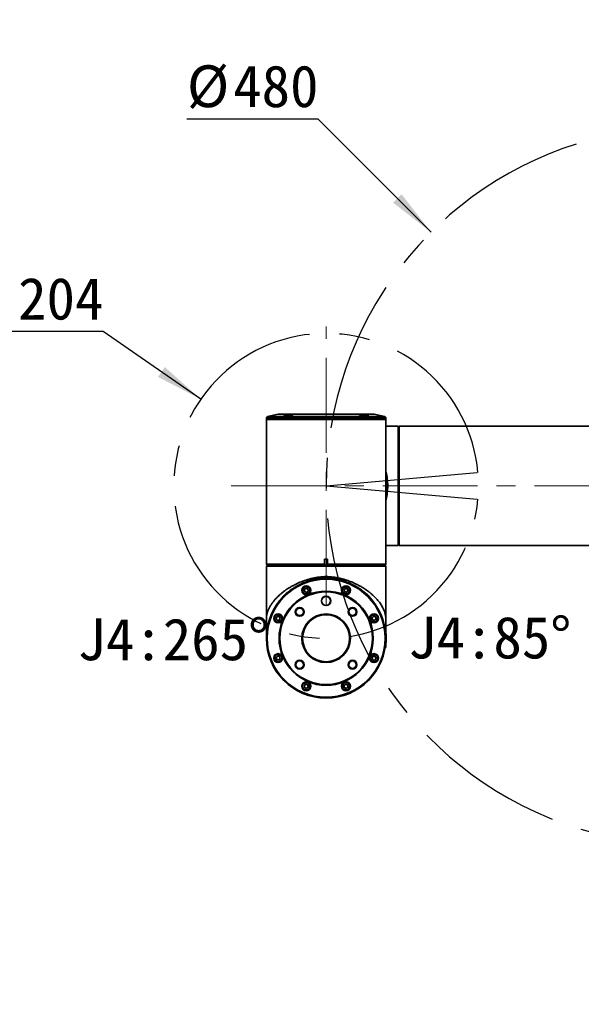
# Model space of a CAD drawing. Header units: millimetres. Extents: x -55 to 731, y 0 to 297.
# Tile 4 of 20: x 61 to 108, y 150 to 233. Entities that reach past the tile are written whole.
import ezdxf

# ---------------------------------------------------------------- set-up
doc = ezdxf.new("R2010")
doc.units = ezdxf.units.MM
doc.linetypes.add('CENTERX2', pattern=[20.32, 12.7, -2.54, 2.54, -2.54])
doc.layers.add('中心线层', color=6, linetype='CENTERX2', lineweight=25)
doc.layers.add('标注层', color=150, linetype='Continuous')
doc.styles.add('SLDTEXTSTYLE0', font='仿宋_GB2312')
doc.styles.add('SLDTEXTSTYLE10', font='HYSWLONGFANGSONG.TTF', dxfattribs={"width": 0.610825, "bigfont": 'bigfont'})
doc.styles.add('SLDTEXTSTYLE3', font='HYSWLONGFANGSONG.TTF', dxfattribs={"bigfont": 'bigfont'})
doc.styles.add('SLDTEXTSTYLE9', font='HYSWLONGFANGSONG.TTF', dxfattribs={"width": 0.858748, "bigfont": 'bigfont'})
doc.dimstyles.new('SLDDIMSTYLE0', dxfattribs={"dimtxt": 3.5, "dimasz": 4, "dimexe": 0, "dimexo": 0.0625, "dimgap": 0.875, "dimtad": 0, "dimtih": 1, "dimtoh": 1, "dimlfac": 8, "dimrnd": 1e-09, "dimzin": 12, "dimdsep": 46, "dimtxsty": 'SLDTEXTSTYLE0', "dimsah": 1, "dimcen": 0, "dimadec": 0, "dimazin": 3, "dimtfac": 1, "dimtdec": 3, "dimtofl": 0, "dimtmove": 0, "dimatfit": 3, "dimfxl": 0, "dimfrac": 2, "dimtolj": 1, "dimtzin": 12, "dimarcsym": 0})
doc.dimstyles.new('SLDDIMSTYLE1', dxfattribs={"dimtxt": 3.5, "dimasz": 4, "dimexe": 0, "dimexo": 0.0625, "dimgap": 0.875, "dimtad": 0, "dimtih": 1, "dimtoh": 1, "dimlfac": 8, "dimrnd": 1e-09, "dimzin": 12, "dimdsep": 46, "dimtxsty": 'SLDTEXTSTYLE0', "dimsah": 1, "dimcen": 0, "dimadec": 0, "dimazin": 3, "dimtfac": 1, "dimtdec": 3, "dimtofl": 0, "dimtmove": 0, "dimatfit": 3, "dimfxl": 0, "dimfrac": 2, "dimtolj": 1, "dimtzin": 12, "dimarcsym": 0})

# ---------------------------------------------------------------- blocks, each defined once
blk = doc.blocks.new('SW_NOTE_18')
at = {"layer": '标注层', "color": 0, "insert": (17.188, 3.223), "char_height": 2.5, "attachment_point": 2, "style": 'SLDTEXTSTYLE3'}
blk.add_mtext('\\M+190D8\\M+18DED\\M+189C1\\M+18D48\\M+19082\\M+192BC\\M+19378\\M+18141对\\M+18FCC', dxfattribs=at)
blk = doc.blocks.new('_D_1')
at = {"layer": '标注层'}
for p, q in [((85.982, 224.419), (75.001, 224.419)), ((95.436, 214.965), (85.982, 224.419))]:
    blk.add_line(p, q, dxfattribs=at)
blk.add_solid([(95.436, 214.965), (92.962, 218.147), (92.254, 217.439)], dxfattribs=at)
at = {"layer": '标注层', "char_height": 3.5, "attachment_point": 1, "style": 'SLDTEXTSTYLE0'}
for s, insert in [('%%c', (75.001, 228.931)), ('480', (78.871, 228.931))]:
    blk.add_mtext(s, dxfattribs=dict(at, insert=insert))
blk = doc.blocks.new('_D_2')
at = {"layer": '标注层'}
for p, q in [((67.982, 206.65), (57.001, 206.65)), ((76.16, 200.999), (67.982, 206.65))]:
    blk.add_line(p, q, dxfattribs=at)
blk.add_solid([(76.16, 200.999), (73.153, 203.684), (72.585, 202.862)], dxfattribs=at)
at = {"layer": '标注层', "char_height": 3.5, "attachment_point": 1, "style": 'SLDTEXTSTYLE0'}
for s, insert in [('%%c', (57.001, 211.162)), ('204', (60.871, 211.162))]:
    blk.add_mtext(s, dxfattribs=dict(at, insert=insert))

msp = doc.modelspace()

# ---------------------------------------------------------------- linework, layer by layer
at = {"color": 7, "linetype": 'Continuous', "lineweight": 35}
for p, q in [((81.65, 199.4267), (81.65, 199.3142)), ((82.6295, 199.747), (81.7476, 199.5486)), ((83.8386, 199.6829), (83.8408, 199.676)), ((89.4638, 199.6736), (89.4625, 199.6825)), ((91.5524, 199.548), (90.6705, 199.7465)), ((91.65, 199.3136), (91.65, 199.4261)), ((81.65, 199.3142), (81.6497, 193.7517)), ((91.6497, 193.7511), (91.65, 199.3136)), ((92.6868, 198.7514), (91.65, 198.7514)), ((92.7493, 198.6889), (92.6868, 198.7514)), ((92.6868, 198.7514), (92.6868, 188.7529)), ((92.7497, 198.6889), (92.7493, 198.6889)), ((92.7493, 198.6889), (92.7493, 188.8153)), ((92.7497, 198.6889), (92.7497, 188.8153)), ((109.1247, 198.7514), (92.7747, 198.7514)), ((92.7747, 198.7514), (92.7747, 188.7514)), ((92.7747, 198.4389), (92.7497, 198.4389)), ((81.6497, 193.7517), (81.6493, 187.1895)), ((91.6493, 187.1889), (91.6497, 193.7511)), ((91.6494, 188.7514), (92.2747, 188.7514)), ((92.2747, 188.7514), (92.2747, 188.7529)), ((92.6868, 188.7529), (92.2747, 188.7529)), ((92.7103, 188.7764), (92.6868, 188.7529)), ((92.7103, 188.7764), (92.7493, 188.8153)), ((92.7493, 188.8153), (92.7497, 188.8153)), ((92.7497, 189.0639), (92.7747, 189.0639)), ((92.7747, 188.7514), (109.1247, 188.7514)), ((81.6493, 187.0388), (81.6489, 181.093)), ((81.6493, 187.1895), (81.7118, 187.127)), ((81.7118, 187.1013), (81.6493, 187.0388)), ((81.7118, 187.127), (81.7118, 187.1267)), ((81.7118, 187.1017), (81.7118, 187.1013)), ((81.9618, 187.1266), (81.9618, 187.1016)), ((86.5236, 187.1892), (86.5237, 187.6264)), ((86.5237, 187.6264), (86.5236, 187.1658)), ((86.5236, 187.1658), (86.5236, 187.1892)), ((86.5298, 187.1267), (86.5236, 187.1658)), ((86.7749, 187.6264), (86.5237, 187.6264)), ((86.5298, 187.1264), (86.5298, 187.1267)), ((86.7749, 187.1658), (86.7687, 187.1267)), ((86.7687, 187.1267), (86.7687, 187.1264)), ((86.7749, 187.6264), (86.7749, 187.1892)), ((86.7749, 187.1658), (86.7749, 187.6264)), ((86.7749, 187.1892), (86.7749, 187.1658)), ((91.3368, 187.1011), (91.3368, 187.1261)), ((91.5853, 187.1008), (91.5853, 187.1011)), ((91.6243, 187.0617), (91.5853, 187.1008)), ((91.5868, 187.1264), (91.6493, 187.1889)), ((91.5868, 187.1261), (91.5868, 187.1264)), ((91.6477, 187.0383), (91.6243, 187.0617)), ((91.6477, 186.6011), (91.6477, 187.0383)), ((91.6492, 186.6011), (91.6477, 186.6011)), ((91.6489, 181.4521), (91.6492, 186.6011)), ((85.9304, 185.9968), (85.846, 185.9365)), ((86.0245, 186.0468), (86.0245, 185.9968)), ((87.2739, 185.9967), (87.2739, 186.0467)), ((87.4524, 185.9364), (87.3679, 185.9967)), ((84.8582, 185.141), (84.813, 184.9664)), ((84.813, 184.9664), (84.9417, 184.8399)), ((85.032, 185.1892), (84.8582, 185.141)), ((84.9417, 184.8399), (85.1155, 184.8881)), ((85.1607, 185.0628), (85.032, 185.1892)), ((85.1155, 184.8881), (85.1607, 185.0628)), ((88.3099, 185.1948), (88.1544, 185.1032)), ((88.1544, 185.1032), (88.156, 184.9228)), ((88.156, 184.9228), (88.313, 184.8339)), ((88.4669, 185.1059), (88.3099, 185.1948)), ((88.313, 184.8339), (88.4684, 184.9255)), ((88.4684, 184.9255), (88.4669, 185.1059)), ((82.5443, 182.8193), (82.4555, 182.6623)), ((82.4555, 182.6623), (82.547, 182.5069)), ((82.7247, 182.8209), (82.5443, 182.8193)), ((82.547, 182.5069), (82.7275, 182.5084)), ((82.8163, 182.6654), (82.7247, 182.8209)), ((82.7275, 182.5084), (82.8163, 182.6654)), ((90.6139, 182.8373), (90.4874, 182.7086)), ((90.4874, 182.7086), (90.5356, 182.5347)), ((90.5356, 182.5347), (90.7103, 182.4895)), ((90.7886, 182.7921), (90.6139, 182.8373)), ((90.7103, 182.4895), (90.8368, 182.6182)), ((90.8368, 182.6182), (90.7886, 182.7921)), ((91.6443, 181.7198), (91.584, 181.8043)), ((81.6497, 181.0921), (81.6497, 181.0938)), ((81.6502, 181.1183), (81.6502, 181.1159)), ((91.6481, 181.0933), (91.6481, 181.0918)), ((91.5839, 180.1979), (91.6442, 180.2823)), ((82.5875, 179.5132), (82.461, 179.3845)), ((82.461, 179.3845), (82.5092, 179.2106)), ((82.5092, 179.2106), (82.6839, 179.1655)), ((82.7622, 179.468), (82.5875, 179.5132)), ((82.6839, 179.1655), (82.8104, 179.2941)), ((82.8104, 179.2941), (82.7622, 179.468)), ((90.5703, 179.4943), (90.4815, 179.3373)), ((90.4815, 179.3373), (90.573, 179.1818)), ((90.7508, 179.4959), (90.5703, 179.4943)), ((90.573, 179.1818), (90.7535, 179.1834)), ((90.8423, 179.3404), (90.7508, 179.4959)), ((90.7535, 179.1834), (90.8423, 179.3404)), ((84.9848, 177.1688), (84.8294, 177.0772)), ((85.1418, 177.0799), (84.9848, 177.1688)), ((85.1434, 176.8995), (85.1418, 177.0799)), ((88.1823, 177.1146), (88.1371, 176.94)), ((88.3561, 177.1628), (88.1823, 177.1146)), ((88.4848, 177.0364), (88.3561, 177.1628)), ((84.8294, 177.0772), (84.8309, 176.8968)), ((84.8309, 176.8968), (84.9879, 176.8079)), ((84.9879, 176.8079), (85.1434, 176.8995)), ((88.1371, 176.94), (88.2658, 176.8135)), ((88.2658, 176.8135), (88.4396, 176.8617)), ((88.4396, 176.8617), (88.4848, 177.0364))]:
    msp.add_line(p, q, dxfattribs=at)
at = {"color": 8, "linetype": 'Continuous', "lineweight": 35}
msp.add_line((81.6502, 181.1199), (81.6498, 181.0962), dxfattribs=at)
at = {"color": 8, "linetype": 'Continuous', "lineweight": 35, "flags": 128}
for points in [[(91.65, 199.4261), (91.6445, 199.4261), (91.6006, 199.4261), (91.5132, 199.4261), (91.3831, 199.4261), (91.2113, 199.4261), (90.9995, 199.4261), (90.7495, 199.4261), (90.4634, 199.4261), (90.1438, 199.4262), (89.7936, 199.4262), (89.4156, 199.4262), (89.0134, 199.4262), (88.5905, 199.4262), (88.1504, 199.4263), (87.6972, 199.4263), (87.2348, 199.4263), (86.7672, 199.4264), (86.2986, 199.4264), (85.8331, 199.4264), (85.3748, 199.4264), (84.9277, 199.4265), (84.4957, 199.4265), (84.0826, 199.4265), (83.6921, 199.4265), (83.3276, 199.4266), (82.9923, 199.4266), (82.6892, 199.4266), (82.4208, 199.4266), (82.1897, 199.4266), (81.9977, 199.4266), (81.8466, 199.4266), (81.7377, 199.4267), (81.672, 199.4267), (81.65, 199.4267), (81.65, 199.4267)], [(91.5524, 199.548), (91.5511, 199.548), (91.5178, 199.548), (91.4404, 199.548), (91.3197, 199.548), (91.1566, 199.548), (90.9528, 199.5481), (90.71, 199.5481), (90.4304, 199.5481), (90.1166, 199.5481), (89.7713, 199.5481), (89.3979, 199.5481), (88.9995, 199.5482), (88.5798, 199.5482), (88.1427, 199.5482), (87.6921, 199.5483), (87.232, 199.5483), (86.7667, 199.5483), (86.3003, 199.5483), (85.837, 199.5484), (85.3812, 199.5484), (84.9368, 199.5484), (84.5079, 199.5484), (84.0984, 199.5485), (83.7121, 199.5485), (83.3523, 199.5485), (83.0224, 199.5485), (82.7254, 199.5485), (82.4639, 199.5486), (82.2403, 199.5486), (82.0567, 199.5486), (81.9146, 199.5486), (81.8154, 199.5486), (81.7601, 199.5486), (81.7476, 199.5486)], [(89.493, 199.7466), (89.1802, 199.7466), (88.8397, 199.7466), (88.4753, 199.7466), (88.0908, 199.7467), (87.6906, 199.7467), (87.279, 199.7467), (86.8604, 199.7467), (86.4396, 199.7468), (86.0211, 199.7468), (85.6094, 199.7468), (85.2092, 199.7468), (84.8247, 199.7469), (84.4603, 199.7469), (84.1198, 199.7469), (83.8071, 199.7469), (83.5255, 199.7469), (83.2781, 199.7469), (83.0677, 199.747), (82.8965, 199.747), (82.7665, 199.747), (82.679, 199.747), (82.635, 199.747), (82.6295, 199.747)], [(90.6705, 199.7465), (90.665, 199.7465), (90.621, 199.7465), (90.5335, 199.7465), (90.4035, 199.7465), (90.2323, 199.7465), (90.0219, 199.7465), (89.7745, 199.7466), (89.493, 199.7466)]]:
    msp.add_lwpolyline(points, dxfattribs=at)
at = {"color": 7, "linetype": 'Continuous', "lineweight": 35, "flags": 128}
for points in [[(90.6431, 199.7496), (90.6197, 199.7496), (90.5497, 199.7496), (90.4341, 199.7496), (90.274, 199.7496), (90.0715, 199.7496), (89.8289, 199.7496), (89.549, 199.7496), (89.2351, 199.7496), (88.8909, 199.7497), (88.5204, 199.7497), (88.128, 199.7497), (87.7183, 199.7497), (87.296, 199.7498), (86.8662, 199.7498), (86.4338, 199.7498), (86.004, 199.7498), (85.5818, 199.7499), (85.172, 199.7499), (84.7796, 199.7499), (84.4091, 199.7499), (84.065, 199.7499), (83.7511, 199.75), (83.4711, 199.75), (83.2285, 199.75), (83.026, 199.75), (82.866, 199.75), (82.7503, 199.75), (82.6803, 199.75), (82.6569, 199.75)], [(83.2636, 199.5841), (83.2371, 199.5648), (83.2266, 199.5561)], [(90.0765, 199.553), (90.0629, 199.5644), (90.0364, 199.5836)], [(91.65, 199.3136), (91.6445, 199.3136), (91.6006, 199.3136), (91.5132, 199.3136), (91.3831, 199.3136), (91.2113, 199.3136), (90.9995, 199.3136), (90.7495, 199.3136), (90.4634, 199.3136), (90.1438, 199.3137), (89.7936, 199.3137), (89.4156, 199.3137), (89.0134, 199.3137), (88.5904, 199.3137), (88.1504, 199.3138), (87.6972, 199.3138), (87.2348, 199.3138), (86.7672, 199.3139), (86.2986, 199.3139), (85.8331, 199.3139), (85.3748, 199.3139), (84.9277, 199.314), (84.4957, 199.314), (84.0826, 199.314), (83.6921, 199.314), (83.3276, 199.3141), (82.9923, 199.3141), (82.6892, 199.3141), (82.4208, 199.3141), (82.1896, 199.3141), (81.9977, 199.3141), (81.8466, 199.3141), (81.7377, 199.3142), (81.672, 199.3142), (81.65, 199.3142), (81.65, 199.3142)], [(91.65, 199.3136), (91.628, 199.3136), (91.5623, 199.3136), (91.4534, 199.3136), (91.3023, 199.3136), (91.1103, 199.3136), (90.8791, 199.3136), (90.6108, 199.3136), (90.3076, 199.3136), (89.9723, 199.3137), (89.6078, 199.3137), (89.2174, 199.3137), (88.8043, 199.3137), (88.3723, 199.3138), (87.9252, 199.3138), (87.4669, 199.3138), (87.0014, 199.3138), (86.5328, 199.3139), (86.0652, 199.3139), (85.6028, 199.3139), (85.1496, 199.314), (84.7095, 199.314), (84.2865, 199.314), (83.8843, 199.314), (83.5064, 199.314), (83.1561, 199.3141), (82.8366, 199.3141), (82.5505, 199.3141), (82.3005, 199.3141), (82.0886, 199.3141), (81.9169, 199.3141), (81.7868, 199.3142), (81.6994, 199.3142), (81.6555, 199.3142), (81.65, 199.3142)], [(81.6493, 187.1895), (81.6547, 187.1895), (81.6985, 187.1895), (81.7858, 187.1895), (81.9156, 187.1895), (82.087, 187.1894), (82.2984, 187.1894), (82.5479, 187.1894), (82.8334, 187.1894), (83.1523, 187.1894), (83.5019, 187.1894), (83.8791, 187.1893), (84.2807, 187.1893), (84.7029, 187.1893), (85.1423, 187.1893), (85.5948, 187.1892), (86.0566, 187.1892), (86.5236, 187.1892)], [(91.6477, 187.0383), (91.6131, 187.0383), (91.5337, 187.0383), (91.4101, 187.0383), (91.2434, 187.0383), (91.0351, 187.0383), (90.7872, 187.0383), (90.5018, 187.0383), (90.1816, 187.0383), (89.8295, 187.0384), (89.4485, 187.0384), (89.0423, 187.0384), (88.6144, 187.0384), (88.1687, 187.0385), (87.7093, 187.0385), (87.2403, 187.0385), (86.7659, 187.0385), (86.2905, 187.0386), (85.8184, 187.0386), (85.3537, 187.0386), (84.9008, 187.0387), (84.4637, 187.0387), (84.0463, 187.0387), (83.6525, 187.0387), (83.2859, 187.0388), (82.9496, 187.0388), (82.6468, 187.0388), (82.3802, 187.0388), (82.1522, 187.0388), (81.9649, 187.0388), (81.82, 187.0388), (81.7188, 187.0388), (81.6621, 187.0388), (81.6493, 187.0388)], [(81.7118, 187.127), (81.7348, 187.127), (81.8037, 187.127), (81.9179, 187.127), (82.0763, 187.1269), (82.2773, 187.1269), (82.5192, 187.1269), (82.7996, 187.1269), (83.1159, 187.1269), (83.4653, 187.1269), (83.8444, 187.1268), (84.2496, 187.1268), (84.6773, 187.1268), (85.1234, 187.1268), (85.5837, 187.1267), (86.054, 187.1267), (86.5298, 187.1267)], [(81.7118, 187.1267), (81.7348, 187.1267), (81.8037, 187.1267), (81.9179, 187.1266), (82.0763, 187.1266), (82.2773, 187.1266), (82.5192, 187.1266), (82.7996, 187.1266), (83.1159, 187.1266), (83.4653, 187.1266), (83.8444, 187.1265), (84.2496, 187.1265), (84.6773, 187.1265), (85.1234, 187.1265), (85.5837, 187.1264), (86.054, 187.1264), (86.5298, 187.1264)], [(91.5853, 187.1011), (91.5516, 187.1011), (91.4735, 187.1011), (91.3518, 187.1011), (91.1875, 187.1011), (90.9821, 187.1011), (90.7374, 187.1011), (90.4558, 187.1011), (90.1397, 187.1012), (89.792, 187.1012), (89.4158, 187.1012), (89.0146, 187.1012), (88.592, 187.1012), (88.1518, 187.1013), (87.698, 187.1013), (87.2347, 187.1013), (86.7661, 187.1014), (86.2964, 187.1014), (85.83, 187.1014), (85.3709, 187.1014), (84.9234, 187.1015), (84.4916, 187.1015), (84.0793, 187.1015), (83.6902, 187.1015), (83.328, 187.1016), (82.9958, 187.1016), (82.6967, 187.1016), (82.4333, 187.1016), (82.2082, 187.1016), (82.0232, 187.1016), (81.8801, 187.1016), (81.7802, 187.1017), (81.7244, 187.1017), (81.7118, 187.1017)], [(91.5853, 187.1008), (91.5516, 187.1008), (91.4735, 187.1008), (91.3518, 187.1008), (91.1875, 187.1008), (90.9821, 187.1008), (90.7374, 187.1008), (90.4558, 187.1008), (90.1397, 187.1008), (89.792, 187.1009), (89.4158, 187.1009), (89.0146, 187.1009), (88.592, 187.1009), (88.1518, 187.101), (87.698, 187.101), (87.2347, 187.101), (86.7661, 187.101), (86.2964, 187.1011), (85.83, 187.1011), (85.3709, 187.1011), (84.9234, 187.1012), (84.4916, 187.1012), (84.0793, 187.1012), (83.6902, 187.1012), (83.328, 187.1012), (82.9958, 187.1013), (82.6967, 187.1013), (82.4333, 187.1013), (82.2082, 187.1013), (82.0232, 187.1013), (81.8801, 187.1013), (81.7802, 187.1013), (81.7244, 187.1013), (81.7118, 187.1013)], [(86.7687, 187.1264), (86.7508, 187.1264), (86.7231, 187.1264), (86.688, 187.1264), (86.6493, 187.1264), (86.6105, 187.1264), (86.5755, 187.1264), (86.5477, 187.1264), (86.5298, 187.1264)], [(86.7687, 187.1267), (87.2445, 187.1266), (87.7148, 187.1266), (88.1751, 187.1266), (88.6212, 187.1266), (89.0489, 187.1265), (89.4541, 187.1265), (89.8332, 187.1265), (90.1826, 187.1265), (90.4989, 187.1264), (90.7794, 187.1264), (91.0212, 187.1264), (91.2223, 187.1264), (91.3806, 187.1264), (91.4948, 187.1264), (91.5637, 187.1264), (91.5868, 187.1264)], [(91.5868, 187.1261), (91.5637, 187.1261), (91.4948, 187.1261), (91.3806, 187.1261), (91.2223, 187.1261), (91.0212, 187.1261), (90.7794, 187.1261), (90.4989, 187.1261), (90.1826, 187.1262), (89.8332, 187.1262), (89.4541, 187.1262), (89.0489, 187.1262), (88.6212, 187.1262), (88.1751, 187.1263), (87.7148, 187.1263), (87.2445, 187.1263), (86.7687, 187.1264)], [(86.7749, 187.1892), (87.2419, 187.1891), (87.7037, 187.1891), (88.1563, 187.1891), (88.5956, 187.1891), (89.0179, 187.189), (89.4194, 187.189), (89.7966, 187.189), (90.1462, 187.189), (90.4652, 187.1889), (90.7507, 187.1889), (91.0002, 187.1889), (91.2116, 187.1889), (91.3829, 187.1889), (91.5128, 187.1889), (91.6, 187.1889), (91.6438, 187.1889), (91.6493, 187.1889)], [(86.4345, 185.9968), (86.3432, 185.9968), (86.191, 185.9968), (86.0677, 185.9968), (85.9809, 185.9968), (85.9361, 185.9968), (85.9304, 185.9968)], [(87.2739, 186.0467), (87.2507, 186.0467), (87.183, 186.0467), (87.0756, 186.0467), (86.9366, 186.0467), (86.7763, 186.0467), (86.6066, 186.0468), (86.44, 186.0468), (86.2889, 186.0468), (86.1646, 186.0468), (86.0762, 186.0468), (86.0303, 186.0468), (86.0245, 186.0468)], [(87.3679, 185.9967), (87.3454, 185.9967), (87.279, 185.9967), (87.1731, 185.9967), (87.0343, 185.9967), (86.8713, 185.9967), (86.8639, 185.9967)], [(91.6443, 181.2166), (91.6443, 181.3071), (91.6443, 181.4592), (91.6443, 181.5825), (91.6443, 181.6693), (91.6443, 181.7141), (91.6443, 181.7198)], [(91.6442, 180.2823), (91.6442, 180.3049), (91.6442, 180.3712), (91.6443, 180.4771), (91.6443, 180.6159), (91.6443, 180.779), (91.6443, 180.7864)]]:
    msp.add_lwpolyline(points, dxfattribs=at)
at = {"color": 7, "linetype": 'Continuous', "lineweight": 35}
for centre, radius in [((86.6489, 181.0014), 5), ((86.6489, 181.0014), 4.9375), ((84.9869, 185.0146), 0.375), ((84.9869, 185.0146), 0.3438), ((88.3114, 185.0144), 0.375), ((88.3114, 185.0144), 0.3437), ((86.6489, 181.0014), 3.9375), ((86.6489, 181.0014), 3.875), ((86.6491, 184.1264), 0.3938), ((86.6491, 184.1264), 0.375), ((82.6359, 182.6639), 0.375), ((82.6359, 182.6639), 0.3437), ((84.4393, 183.2112), 0.375), ((84.4393, 183.2112), 0.3125), ((86.6489, 181.0014), 2.0313), ((86.6489, 181.0014), 1.9687), ((88.8587, 183.2109), 0.375), ((88.8587, 183.2109), 0.3125), ((90.6621, 182.6634), 0.375), ((90.6621, 182.6634), 0.3438), ((82.6357, 179.3393), 0.375), ((82.6357, 179.3393), 0.3438), ((90.6619, 179.3388), 0.375), ((90.6619, 179.3388), 0.3437), ((84.4391, 178.7918), 0.375), ((84.4391, 178.7918), 0.3125), ((88.8585, 178.7915), 0.375), ((88.8585, 178.7915), 0.3125), ((84.9864, 176.9884), 0.375), ((84.9864, 176.9884), 0.3438), ((88.3109, 176.9882), 0.375), ((88.3109, 176.9882), 0.3437)]:
    msp.add_circle(centre, radius, dxfattribs=at)
for centre, radius, start, end in [((81.775, 199.4267), 0.125, 102.676964, 179.996581), ((82.6569, 199.625), 0.125, 89.996581, 102.676964), ((90.6431, 199.6246), 0.125, 77.316197, 89.996581), ((91.525, 199.4261), 0.125, 359.996581, 77.316197), ((84.9869, 185.0146), 0.1563, 165.496581, 225.496581), ((84.9869, 185.0146), 0.1563, 105.496581, 165.496581), ((84.9869, 185.0146), 0.1563, 225.496581, 285.496581), ((84.9869, 185.0146), 0.1563, 45.496581, 105.496581), ((84.9869, 185.0146), 0.1563, 285.496581, 345.496581), ((84.9869, 185.0146), 0.1563, 345.496581, 45.496581), ((88.3114, 185.0144), 0.1563, 120.496581, 180.496581), ((88.3114, 185.0144), 0.1563, 180.496581, 240.496581), ((88.3114, 185.0144), 0.1563, 60.496581, 120.496581), ((88.3114, 185.0144), 0.1563, 240.496581, 300.496581), ((88.3114, 185.0144), 0.1563, 0.496581, 60.496581), ((88.3114, 185.0144), 0.1563, 300.496581, 0.496581), ((82.6359, 182.6639), 0.1563, 150.496581, 210.496581), ((82.6359, 182.6639), 0.1563, 90.496581, 150.496581), ((82.6359, 182.6639), 0.1563, 210.496581, 270.496581), ((82.6359, 182.6639), 0.1563, 30.496581, 90.496581), ((82.6359, 182.6639), 0.1563, 270.496581, 330.496581), ((82.6359, 182.6639), 0.1563, 330.496581, 30.496581), ((90.6621, 182.6634), 0.1562, 135.496581, 195.496581), ((90.6621, 182.6634), 0.1562, 195.496581, 255.496581), ((90.6621, 182.6634), 0.1562, 75.496581, 135.496581), ((90.6621, 182.6634), 0.1562, 255.496581, 315.496581), ((90.6621, 182.6634), 0.1562, 15.496581, 75.496581), ((90.6621, 182.6634), 0.1562, 315.496581, 15.496581), ((86.6693, 181.0014), 5, 354.264613, 5.728549), ((82.6357, 179.3393), 0.1563, 135.496581, 195.496581), ((82.6357, 179.3393), 0.1563, 195.496581, 255.496581), ((82.6357, 179.3393), 0.1563, 75.496581, 135.496581), ((82.6357, 179.3393), 0.1563, 255.496581, 315.496581), ((82.6357, 179.3393), 0.1563, 15.496581, 75.496581), ((82.6357, 179.3393), 0.1563, 315.496581, 15.496581), ((90.6619, 179.3388), 0.1562, 150.496581, 210.496581), ((90.6619, 179.3388), 0.1562, 90.496581, 150.496581), ((90.6619, 179.3388), 0.1562, 210.496581, 270.496581), ((90.6619, 179.3388), 0.1562, 30.496581, 90.496581), ((90.6619, 179.3388), 0.1562, 270.496581, 330.496581), ((90.6619, 179.3388), 0.1562, 330.496581, 30.496581), ((84.9864, 176.9884), 0.1562, 120.496581, 180.496581), ((84.9864, 176.9884), 0.1562, 60.496581, 120.496581), ((84.9864, 176.9884), 0.1562, 0.496581, 60.496581), ((88.3109, 176.9882), 0.1562, 105.496581, 165.496581), ((88.3109, 176.9882), 0.1562, 45.496581, 105.496581), ((88.3109, 176.9882), 0.1562, 345.496581, 45.496581), ((84.9864, 176.9884), 0.1562, 180.496581, 240.496581), ((84.9864, 176.9884), 0.1562, 240.496581, 300.496581), ((84.9864, 176.9884), 0.1562, 300.496581, 0.496581), ((88.3109, 176.9882), 0.1562, 165.496581, 225.496581), ((88.3109, 176.9882), 0.1562, 225.496581, 285.496581), ((88.3109, 176.9882), 0.1562, 285.496581, 345.496581)]:
    msp.add_arc(centre, radius, start, end, dxfattribs=at)
for points, knots in [([(83.1659, 199.628), (83.1541, 199.6238), (83.1184, 199.6111), (83.0765, 199.59), (83.0625, 199.5684), (83.095, 199.5535), (83.169, 199.5477), (83.2747, 199.5512), (83.4006, 199.5634), (83.5337, 199.5833), (83.6401, 199.6052), (83.7061, 199.6224), (83.7371, 199.6316), (83.754, 199.637), (83.7748, 199.6439), (83.8126, 199.6582), (83.8552, 199.6807), (83.8686, 199.705), (83.8356, 199.7224), (83.761, 199.7291), (83.6554, 199.7248), (83.5302, 199.7105), (83.3982, 199.688), (83.2672, 199.6592), (83.2004, 199.6386), (83.1659, 199.628)], [0, 0, 0, 0, 0.02329502, 0.07025352, 0.12519506, 0.17912781, 0.23195638, 0.28406887, 0.33608471, 0.38862885, 0.4421517, 0.47066729, 0.48532927, 0.49271434, 0.50011358, 0.52340835, 0.57036108, 0.62567499, 0.67998941, 0.73285303, 0.7846335, 0.83627461, 0.88873607, 0.94255753, 1, 1, 1, 1]), ([(83.0976, 199.5588), (83.0964, 199.5609), (83.0915, 199.5689), (83.123, 199.5879), (83.1677, 199.6069), (83.2093, 199.6212), (83.2592, 199.6369), (83.3489, 199.6604), (83.4736, 199.686), (83.6023, 199.7049), (83.7127, 199.7132), (83.7967, 199.7111), (83.8218, 199.7015), (83.8342, 199.6967)], [0, 0, 0, 0, 0.0389994, 0.1534835, 0.2452883, 0.2704501, 0.3227047, 0.4280908, 0.5477146, 0.6651076, 0.7789517, 0.889854, 1, 1, 1, 1]), ([(89.5545, 199.727), (89.5413, 199.7268), (89.5016, 199.7261), (89.4537, 199.7184), (89.4311, 199.7006), (89.4517, 199.675), (89.5154, 199.6452), (89.6169, 199.6145), (89.7448, 199.5867), (89.883, 199.565), (90.0123, 199.5517), (90.1005, 199.5481), (90.1667, 199.5497), (90.2156, 199.556), (90.2378, 199.5714), (90.2168, 199.5945), (90.153, 199.6227), (90.052, 199.6535), (89.9243, 199.6833), (89.7864, 199.7077), (89.655, 199.724), (89.5872, 199.726), (89.5545, 199.727)], [0, 0, 0, 0, 0.0233094, 0.0703416, 0.122304, 0.1753807, 0.2298374, 0.2852519, 0.3408018, 0.3956768, 0.4494352, 0.5000008, 0.5233091, 0.570335, 0.6225597, 0.6755314, 0.7295906, 0.7846712, 0.8402676, 0.8955349, 0.9496533, 1, 1, 1, 1]), ([(89.461, 199.6925), (89.4714, 199.6982), (89.4907, 199.7088), (89.5526, 199.7123), (89.6248, 199.7104), (89.7146, 199.7023), (89.836, 199.6838), (89.9604, 199.6579), (90.072, 199.628), (90.1607, 199.597), (90.1866, 199.5794), (90.1996, 199.5705)], [0, 0, 0, 0, 0.1214865, 0.2260303, 0.2807264, 0.3911832, 0.5074441, 0.6267086, 0.7494949, 0.8746449, 1, 1, 1, 1]), ([(91.6489, 194.97), (91.6559, 194.9454), (91.7134, 194.742), (91.7838, 194.3333), (91.8062, 193.9458), (91.8174, 193.7514)], [0, 0, 0, 0, 0.0641417, 0.5302529, 1, 1, 1, 1]), ([(91.6495, 193.8557), (91.6496, 193.852), (91.6506, 193.8171), (91.6513, 193.7689), (91.65, 193.7244), (91.6497, 193.7112)], [0, 0, 0, 0, 0.0755008, 0.72529, 1, 1, 1, 1]), ([(91.8174, 193.7514), (91.8064, 193.5559), (91.7845, 193.1648), (91.7125, 192.7719), (91.6626, 192.5791), (91.6602, 192.5698)], [0, 0, 0, 0, 0.4875925, 0.9753368, 1, 1, 1, 1]), ([(81.6503, 181.8768), (81.6501, 181.925), (81.6498, 182.0205), (81.6495, 182.1655), (81.6495, 182.311), (81.6497, 182.4572), (81.6505, 182.5722), (81.6523, 182.6531), (81.6544, 182.71), (81.6577, 182.7665), (81.6629, 182.8255), (81.6716, 182.8958), (81.6859, 182.9771), (81.7089, 183.0768), (81.7346, 183.1638), (81.7595, 183.2365), (81.7786, 183.2882), (81.8001, 183.342), (81.8235, 183.3967), (81.8589, 183.474), (81.9263, 183.609), (82.0383, 183.799), (82.1823, 184.0041), (82.3338, 184.1929), (82.4864, 184.3628), (82.6477, 184.5246), (82.8166, 184.6794), (82.9952, 184.8286), (83.1824, 184.9715), (83.3667, 185.1005), (83.5649, 185.2286), (83.7833, 185.3577), (84.0137, 185.4806), (84.2359, 185.5879), (84.545, 185.7236), (84.9614, 185.8779), (85.5032, 186.0286), (86.0658, 186.1377), (86.4542, 186.1586), (86.6492, 186.1691)], [0, 0, 0, 0, 0.015708, 0.031131, 0.0468076, 0.062423, 0.0780602, 0.0856502, 0.0937696, 0.1024813, 0.1129252, 0.1251498, 0.1429635, 0.1630411, 0.1878277, 0.1982916, 0.2091982, 0.2205475, 0.2323394, 0.2437021, 0.2692703, 0.3166613, 0.3619782, 0.396862, 0.4347557, 0.4692219, 0.5002629, 0.535212, 0.56814, 0.5972924, 0.6254036, 0.6604613, 0.6939643, 0.7222747, 0.7499522, 0.8140235, 0.8752287, 0.9373716, 1, 1, 1, 1]), ([(86.6492, 186.1691), (86.845, 186.1585), (87.2366, 186.1374), (87.7079, 186.0452), (88.0688, 185.9525), (88.3311, 185.8735), (88.5914, 185.7834), (88.8352, 185.6874), (89.0627, 185.5875), (89.286, 185.4796), (89.5175, 185.356), (89.7366, 185.2263), (89.9351, 185.0977), (90.1194, 184.9684), (90.3067, 184.8253), (90.5418, 184.6283), (90.8005, 184.3806), (91.0587, 184.0836), (91.2724, 183.7847), (91.4073, 183.544), (91.4868, 183.3695), (91.5358, 183.2468), (91.5753, 183.1274), (91.6067, 183.0044), (91.6257, 182.9026), (91.6373, 182.8066), (91.6439, 182.714), (91.6472, 182.5997), (91.6483, 182.4609), (91.6485, 182.3142), (91.6484, 182.1181), (91.6479, 181.973), (91.6476, 181.8762)], [0, 0, 0, 0, 0.0628871, 0.1257936, 0.1558153, 0.1865057, 0.2179001, 0.2500321, 0.2778349, 0.3062774, 0.3399526, 0.3752034, 0.403353, 0.4325514, 0.4655028, 0.500488, 0.5630097, 0.625002, 0.6869064, 0.7491751, 0.774433, 0.7965051, 0.826898, 0.8503752, 0.8744084, 0.8901126, 0.9057537, 0.9214341, 0.9370995, 0.9528225, 0.968544, 1, 1, 1, 1]), ([(82.5038, 183.7955), (82.5273, 183.8316), (82.6063, 183.9531), (82.7541, 184.1437), (82.9393, 184.3618), (83.1223, 184.5533), (83.2987, 184.7206), (83.5104, 184.9032), (83.7559, 185.0917), (84.0478, 185.2812), (84.2456, 185.3992), (84.354, 185.4508), (84.3605, 185.4539)], [0, 0, 0, 0, 0.0531269, 0.1789202, 0.2951219, 0.4017881, 0.4990218, 0.5869585, 0.7347728, 0.8638476, 0.9917635, 1, 1, 1, 1]), ([(84.7243, 184.8599), (84.7097, 184.8913), (84.6843, 184.9458), (84.6794, 185.0355), (84.6968, 185.1236), (84.7416, 185.203), (84.8078, 185.2659), (84.8846, 185.3061), (84.9743, 185.3246), (85.0336, 185.3146), (85.0632, 185.3095)], [0, 0, 0, 0, 0.14344753, 0.25006802, 0.37031451, 0.51619991, 0.62424865, 0.7493705, 0.875144, 1, 1, 1, 1]), ([(84.7476, 185.6258), (84.7857, 185.6416), (84.8576, 185.6713), (84.9326, 185.7026), (84.9704, 185.7183), (84.9746, 185.7201), (84.9757, 185.7205), (84.976, 185.7206), (84.9761, 185.7207), (84.9761, 185.7207), (84.9761, 185.7207)], [0, 0, 0, 0, 0.4999414, 0.9434515, 0.9854259, 0.9961505, 0.9989248, 0.9996737, 0.9999659, 1, 1, 1, 1]), ([(88.3222, 185.7205), (88.2776, 185.7387), (88.1889, 185.7749), (88.055, 185.8255), (87.9251, 185.8716), (87.7938, 185.915), (87.6559, 185.9571), (87.4996, 186.0001), (87.3516, 186.0354), (87.2097, 186.0641), (87.0781, 186.0863), (86.9366, 186.1041), (86.7927, 186.1153), (86.6031, 186.1205), (86.3657, 186.1079), (86.0795, 186.0655), (85.7909, 186.0003), (85.5114, 185.919), (85.2385, 185.826), (85.0655, 185.7566), (84.9761, 185.7207)], [0, 0, 0, 0, 0.042028, 0.0835929, 0.1246698, 0.1620041, 0.2037774, 0.2499255, 0.3025623, 0.3356276, 0.3751711, 0.4178756, 0.4588089, 0.4996664, 0.581416, 0.6635025, 0.7493613, 0.8374217, 0.915999, 1, 1, 1, 1]), ([(88.0489, 184.8597), (88.0331, 184.8945), (88.0081, 184.9495), (88.0049, 185.0323), (88.0184, 185.113), (88.0634, 185.204), (88.1527, 185.2837), (88.2663, 185.3234), (88.3676, 185.3184), (88.4438, 185.2912), (88.5144, 185.2489), (88.5506, 185.2003), (88.574, 185.169)], [0, 0, 0, 0, 0.1186645, 0.1880222, 0.2573776, 0.3751125, 0.5000287, 0.6248395, 0.7444579, 0.8114281, 0.8785294, 1, 1, 1, 1]), ([(88.3222, 185.7205), (88.3222, 185.7205), (88.3223, 185.7205), (88.3224, 185.7204), (88.3226, 185.7203), (88.3237, 185.7199), (88.3277, 185.7182), (88.3437, 185.7116), (88.3807, 185.6962), (88.4527, 185.6662), (88.5126, 185.6413), (88.5506, 185.6256)], [0, 0, 0, 0, 0.0001008, 0.0003291, 0.0010781, 0.0038146, 0.0141567, 0.0544713, 0.2135213, 0.5001797, 1, 1, 1, 1]), ([(84.9105, 184.7196), (84.8725, 184.7337), (84.7965, 184.762), (84.7484, 184.8273), (84.7243, 184.8599)], [0, 0, 0, 0, 0.4999984, 1, 1, 1, 1]), ([(85.2494, 185.1692), (85.261, 185.1455), (85.2864, 185.0938), (85.296, 185.0043), (85.279, 184.9129), (85.2368, 184.833), (85.173, 184.7676), (85.0925, 184.7239), (85.0003, 184.7044), (84.9404, 184.7145), (84.9105, 184.7196)], [0, 0, 0, 0, 0.1100578, 0.2403339, 0.3689612, 0.4951978, 0.6134023, 0.7470037, 0.8739605, 1, 1, 1, 1]), ([(85.0632, 185.3095), (85.0982, 185.2964), (85.1533, 185.2757), (85.2137, 185.222), (85.2375, 185.1868), (85.2494, 185.1692)], [0, 0, 0, 0, 0.4660621, 0.7333533, 1, 1, 1, 1]), ([(88.574, 185.169), (88.5897, 185.1343), (88.6147, 185.0793), (88.6179, 184.9964), (88.6045, 184.9157), (88.5594, 184.8247), (88.4701, 184.745), (88.3565, 184.7053), (88.2552, 184.7103), (88.179, 184.7375), (88.1084, 184.7798), (88.0722, 184.8284), (88.0489, 184.8597)], [0, 0, 0, 0, 0.11866465, 0.18802213, 0.25737725, 0.37511151, 0.50003373, 0.62483735, 0.74445595, 0.81142626, 0.87853434, 1, 1, 1, 1]), ([(89.8272, 184.8669), (89.9253, 184.7835), (90.0864, 184.6467), (90.2266, 184.494), (90.2814, 184.4344)], [0, 0, 0, 0, 0.6092769, 1, 1, 1, 1]), ([(82.3734, 182.5093), (82.357, 182.546), (82.3244, 182.6195), (82.334, 182.742), (82.3851, 182.8538), (82.4492, 182.9022), (82.4813, 182.9264)], [0, 0, 0, 0, 0.2499476, 0.5001932, 0.7501898, 1, 1, 1, 1]), ([(82.4813, 182.9264), (82.516, 182.9422), (82.571, 182.9672), (82.6539, 182.9704), (82.7343, 182.9568), (82.8273, 182.9129), (82.8743, 182.8506), (82.8984, 182.8185)], [0, 0, 0, 0, 0.2373085, 0.3760282, 0.5147246, 0.7501776, 1, 1, 1, 1]), ([(90.3671, 182.7397), (90.3772, 182.7682), (90.3973, 182.8255), (90.4579, 182.8953), (90.5343, 182.945), (90.6232, 182.9702), (90.7145, 182.9682), (90.8013, 182.9392), (90.875, 182.8889), (90.9086, 182.8409), (90.9246, 182.818)], [0, 0, 0, 0, 0.1258736, 0.2528702, 0.3790392, 0.5037102, 0.6343204, 0.7556445, 0.8836779, 1, 1, 1, 1]), ([(81.6515, 182.6183), (81.6515, 182.5921), (81.6515, 182.4767), (81.6515, 182.2962), (81.6515, 182.0938), (81.6515, 181.8811), (81.6514, 181.6837), (81.6513, 181.4955), (81.6512, 181.348), (81.651, 181.2181), (81.6509, 181.1689), (81.6509, 181.1439)], [0, 0, 0, 0, 0.0370554, 0.1638541, 0.2646157, 0.3470373, 0.5095344, 0.6124993, 0.7301005, 0.8629483, 1, 1, 1, 1]), ([(81.6516, 182.6308), (81.6516, 182.5257), (81.6516, 182.2838), (81.6516, 181.9419), (81.6516, 181.628), (81.6517, 181.3904), (81.6517, 181.2339), (81.6518, 181.195), (81.6518, 181.1784)], [0, 0, 0, 0, 0.1466609, 0.3377035, 0.5208502, 0.6982205, 0.8715608, 1, 1, 1, 1]), ([(82.7905, 182.4013), (82.7538, 182.385), (82.6804, 182.3524), (82.5579, 182.362), (82.446, 182.413), (82.3976, 182.4771), (82.3734, 182.5093)], [0, 0, 0, 0, 0.24988751, 0.49998625, 0.74953469, 1, 1, 1, 1]), ([(82.8984, 182.8185), (82.9147, 182.7819), (82.9467, 182.7101), (82.9397, 182.6075), (82.9128, 182.5315), (82.8704, 182.4609), (82.8218, 182.4247), (82.7905, 182.4013)], [0, 0, 0, 0, 0.2496295, 0.4888789, 0.6228332, 0.7570474, 1, 1, 1, 1]), ([(90.3996, 182.5088), (90.3847, 182.5412), (90.3605, 182.5939), (90.3545, 182.6746), (90.3629, 182.718), (90.3671, 182.7397)], [0, 0, 0, 0, 0.4449989, 0.7229691, 1, 1, 1, 1]), ([(90.9571, 182.5871), (90.9471, 182.5588), (90.9271, 182.5019), (90.8672, 182.4323), (90.7906, 182.382), (90.7035, 182.3572), (90.6133, 182.3582), (90.528, 182.3851), (90.4517, 182.4354), (90.4169, 182.4843), (90.3996, 182.5088)], [0, 0, 0, 0, 0.1249147, 0.2510348, 0.3770376, 0.5043826, 0.6250462, 0.7499574, 0.8751757, 1, 1, 1, 1]), ([(90.9246, 182.818), (90.9341, 182.7994), (90.9531, 182.7622), (90.9712, 182.6835), (90.9626, 182.6248), (90.9571, 182.5871)], [0, 0, 0, 0, 0.2621946, 0.5249923, 1, 1, 1, 1]), ([(91.646, 181.1779), (91.646, 181.1944), (91.6461, 181.2334), (91.6462, 181.3898), (91.6462, 181.6274), (91.6463, 181.9413), (91.6464, 182.282), (91.6464, 182.5227), (91.6464, 182.6265)], [0, 0, 0, 0, 0.128465, 0.3021539, 0.4798811, 0.6633963, 0.8548232, 1, 1, 1, 1]), ([(91.647, 181.1502), (91.647, 181.1565), (91.6469, 181.1825), (91.6468, 181.356), (91.6466, 181.6602), (91.6466, 182.0775), (91.6465, 182.4151), (91.6465, 182.6011), (91.6465, 182.6155)], [0, 0, 0, 0, 0.0684092, 0.2853917, 0.5073827, 0.7374351, 0.9796781, 1, 1, 1, 1]), ([(82.3407, 179.4156), (82.3508, 179.4441), (82.3709, 179.5014), (82.4315, 179.5713), (82.5079, 179.621), (82.5968, 179.6461), (82.6881, 179.6441), (82.7749, 179.6151), (82.8486, 179.5648), (82.8822, 179.5168), (82.8982, 179.4939)], [0, 0, 0, 0, 0.1258758, 0.2528695, 0.3790346, 0.5037111, 0.6343166, 0.7556509, 0.8836805, 1, 1, 1, 1]), ([(90.3994, 179.1842), (90.383, 179.2209), (90.3504, 179.2944), (90.36, 179.417), (90.4111, 179.5288), (90.4752, 179.5772), (90.5073, 179.6014)], [0, 0, 0, 0, 0.2499487, 0.500195, 0.7501888, 1, 1, 1, 1]), ([(90.5073, 179.6014), (90.542, 179.6171), (90.597, 179.6421), (90.6799, 179.6454), (90.7603, 179.6318), (90.8533, 179.5878), (90.9003, 179.5255), (90.9244, 179.4935)], [0, 0, 0, 0, 0.2373147, 0.3760182, 0.5147218, 0.7501735, 1, 1, 1, 1]), ([(82.3732, 179.1847), (82.3583, 179.2171), (82.3341, 179.2698), (82.3281, 179.3505), (82.3365, 179.3939), (82.3407, 179.4156)], [0, 0, 0, 0, 0.4449925, 0.7229675, 1, 1, 1, 1]), ([(82.9307, 179.263), (82.9207, 179.2347), (82.9007, 179.1778), (82.8408, 179.1082), (82.7642, 179.0579), (82.6771, 179.0331), (82.5869, 179.0341), (82.5016, 179.061), (82.4253, 179.1113), (82.3905, 179.1602), (82.3732, 179.1847)], [0, 0, 0, 0, 0.12491368, 0.25103646, 0.37704282, 0.50437712, 0.62505043, 0.74995097, 0.87517261, 1, 1, 1, 1]), ([(82.8982, 179.4939), (82.9077, 179.4754), (82.9267, 179.4381), (82.9448, 179.3594), (82.9362, 179.3008), (82.9307, 179.263)], [0, 0, 0, 0, 0.2622004, 0.5249954, 1, 1, 1, 1]), ([(90.8165, 179.0763), (90.7798, 179.06), (90.7064, 179.0273), (90.5839, 179.037), (90.472, 179.0879), (90.4236, 179.1521), (90.3994, 179.1842)], [0, 0, 0, 0, 0.24988548, 0.49999014, 0.74953692, 1, 1, 1, 1]), ([(90.9244, 179.4935), (90.9408, 179.4568), (90.9727, 179.385), (90.9657, 179.2825), (90.9388, 179.2065), (90.8965, 179.1358), (90.8478, 179.0996), (90.8165, 179.0763)], [0, 0, 0, 0, 0.2496281, 0.4888795, 0.6228314, 0.7570462, 1, 1, 1, 1]), ([(84.7238, 176.8337), (84.7081, 176.8685), (84.6831, 176.9235), (84.6798, 177.0063), (84.6933, 177.087), (84.7384, 177.178), (84.8277, 177.2577), (84.9412, 177.2974), (85.0426, 177.2924), (85.1188, 177.2652), (85.1894, 177.2229), (85.2256, 177.1743), (85.2489, 177.143)], [0, 0, 0, 0, 0.11866247, 0.18802037, 0.25737633, 0.37511154, 0.50002765, 0.62483132, 0.74445005, 0.81142764, 0.87852926, 1, 1, 1, 1]), ([(85.2489, 177.143), (85.2647, 177.1083), (85.2897, 177.0533), (85.2929, 176.9704), (85.2794, 176.8897), (85.2343, 176.7987), (85.1451, 176.719), (85.0315, 176.6793), (84.9302, 176.6843), (84.854, 176.7115), (84.7834, 176.7538), (84.7472, 176.8024), (84.7238, 176.8337)], [0, 0, 0, 0, 0.11866248, 0.18802031, 0.25737633, 0.37511154, 0.50002766, 0.62483871, 0.74445744, 0.81142767, 0.8785293, 1, 1, 1, 1]), ([(88.0484, 176.8335), (88.0338, 176.8648), (88.0084, 176.9194), (88.0035, 177.0091), (88.0209, 177.0972), (88.0657, 177.1766), (88.1319, 177.2395), (88.2087, 177.2797), (88.2983, 177.2982), (88.3577, 177.2882), (88.3872, 177.2831)], [0, 0, 0, 0, 0.1434474, 0.2500688, 0.370315, 0.5162, 0.624249, 0.7493703, 0.875144, 1, 1, 1, 1]), ([(88.5735, 177.1428), (88.5851, 177.1191), (88.6105, 177.0674), (88.62, 176.9779), (88.6031, 176.8865), (88.5609, 176.8066), (88.4971, 176.7412), (88.4166, 176.6975), (88.3244, 176.678), (88.2645, 176.6881), (88.2346, 176.6932)], [0, 0, 0, 0, 0.1100579, 0.2403348, 0.3689651, 0.4951961, 0.6134015, 0.747003, 0.8739602, 1, 1, 1, 1]), ([(88.3872, 177.2831), (88.4223, 177.27), (88.4774, 177.2493), (88.5378, 177.1956), (88.5616, 177.1604), (88.5735, 177.1428)], [0, 0, 0, 0, 0.4660615, 0.7333531, 1, 1, 1, 1]), ([(88.2346, 176.6932), (88.1966, 176.7073), (88.1206, 176.7356), (88.0725, 176.8009), (88.0484, 176.8335)], [0, 0, 0, 0, 0.4999979, 1, 1, 1, 1])]:
    msp.add_open_spline(points, degree=3, knots=knots, dxfattribs=at)
at = {"color": 8, "linetype": 'Continuous', "lineweight": 35}
for points, knots in [([(91.6456, 192.8939), (91.6602, 192.9529), (91.6839, 193.0489), (91.7124, 193.1909), (91.7347, 193.3224), (91.7524, 193.464), (91.7636, 193.6079), (91.7688, 193.7975), (91.756, 194.0348), (91.7145, 194.3213), (91.6693, 194.5099), (91.6462, 194.6063)], [0, 0, 0, 0, 0.1053943, 0.1715992, 0.2507737, 0.3362797, 0.4182397, 0.5000468, 0.6637324, 0.8280905, 1, 1, 1, 1]), ([(84.3605, 185.4539), (84.4559, 185.5015), (84.6543, 185.6006), (84.8661, 185.6796), (84.9761, 185.7207)], [0, 0, 0, 0, 0.4807627, 1, 1, 1, 1]), ([(84.9761, 185.7207), (85.0669, 185.7509), (85.2383, 185.8079), (85.4924, 185.8742), (85.6571, 185.9051), (85.7365, 185.92)], [0, 0, 0, 0, 0.36835766, 0.69568471, 1, 1, 1, 1]), ([(87.4489, 185.9389), (87.4699, 185.9361), (87.5892, 185.92), (87.7878, 185.8768), (88.059, 185.8085), (88.2297, 185.7514), (88.3222, 185.7205)], [0, 0, 0, 0, 0.0694681, 0.3939328, 0.6715537, 1, 1, 1, 1]), ([(88.3222, 185.7205), (88.4208, 185.6836), (88.635, 185.6033), (88.9455, 185.455), (89.2496, 185.2833), (89.5456, 185.0897), (89.7292, 184.9445), (89.8272, 184.8669)], [0, 0, 0, 0, 0.1761863, 0.3830915, 0.5847462, 0.7781208, 1, 1, 1, 1]), ([(91.6457, 181.1779), (91.6462, 181.165), (91.6473, 181.131), (91.6481, 181.0917), (91.6483, 181.0843), (91.6478, 181.1077), (91.6476, 181.1193)], [0, 0, 0, 0, 0.1078987, 0.2855639, 0.6423605, 1, 1, 1, 1])]:
    msp.add_open_spline(points, degree=3, knots=knots, dxfattribs=at)
at = {"layer": '中心线层', "linetype": 'CENTERX2', "lineweight": 18, "ltscale": 0.625}
for p, q in [((86.6491, 183.8093), (86.6505, 207.0834)), ((78.6917, 193.7514), (109.1247, 193.7514)), ((91.6241, 184.6011), (91.6244, 189.1011))]:
    msp.add_line(p, q, dxfattribs=at)
at = {"layer": '中心线层', "linetype": 'CENTERX2'}
for q in [(99.3511, 194.8626), (99.3511, 192.6401)]:
    msp.add_line((86.6497, 193.7514), q, dxfattribs=at)
for centre, radius, start, end in [((116.6497, 193.7514), 30, 30, 330), ((86.6497, 193.7514), 12.75, 5, 355)]:
    msp.add_arc(centre, radius, start, end, dxfattribs=at)

# ---------------------------------------------------------------- block references
at = {"layer": '标注层', "color": 1}
msp.add_blockref('SW_NOTE_18', (0.3082, 150.2699), dxfattribs=at)

# ---------------------------------------------------------------- texts
for s, insert, char_height, attachment_point, style in [('\\M+190D8\\M+18DED\\M+189C1\\M+18D48\\M+18B79焊\\M+190DA', (8.2029, 232.4656), 2, 1, 'SLDTEXTSTYLE10'), ('\\M+190DC\\M+19C5E\\M+18A70\\M+19378', (17.4942, 232.4656), 2, 1, 'SLDTEXTSTYLE9'), ('\\M+192BC线\\M+19378\\M+195BD\\M+196CA\\M+19378\\M+196A2\\M+1928D\\M+18CF6\\M+18DB7', (18.1914, 200.4886), 2.5, 2, 'SLDTEXTSTYLE3')]:
    msp.add_mtext(s, dxfattribs=dict(at, insert=insert, char_height=char_height, attachment_point=attachment_point, style=style))
at = {"layer": '标注层', "char_height": 3.5, "attachment_point": 1, "style": 'SLDTEXTSTYLE0'}
for s, insert in [('J4:85°', (93.5066, 182.8123)), ('J4:265°', (65.835, 182.6651))]:
    msp.add_mtext(s, dxfattribs=dict(at, insert=insert))

# ---------------------------------------------------------------- dimensions: what is measured, and where the dimension line sits
at = {"layer": '标注层'}
dim = msp.add_radius_dim(center=(116.6497, 193.7514), mpoint=(95.4365, 214.9646), text='%%c480', dimstyle='SLDDIMSTYLE0', override={"dimpost": '<>'}, dxfattribs=at)
dim.commit()
dim.dimension.update_dxf_attribs({"geometry": '_D_1', "text_midpoint": (79.9914, 226.4562), "dimtype": 164})
dim = msp.add_diameter_dim_2p(p1=(97.1392, 186.5035), p2=(76.1601, 200.9992), dimstyle='SLDDIMSTYLE1', dxfattribs=at)
dim.commit()
dim.dimension.update_dxf_attribs({"geometry": '_D_2', "text_midpoint": (61.9915, 208.9739), "dimtype": 163})

doc.saveas('drawing.dxf')
